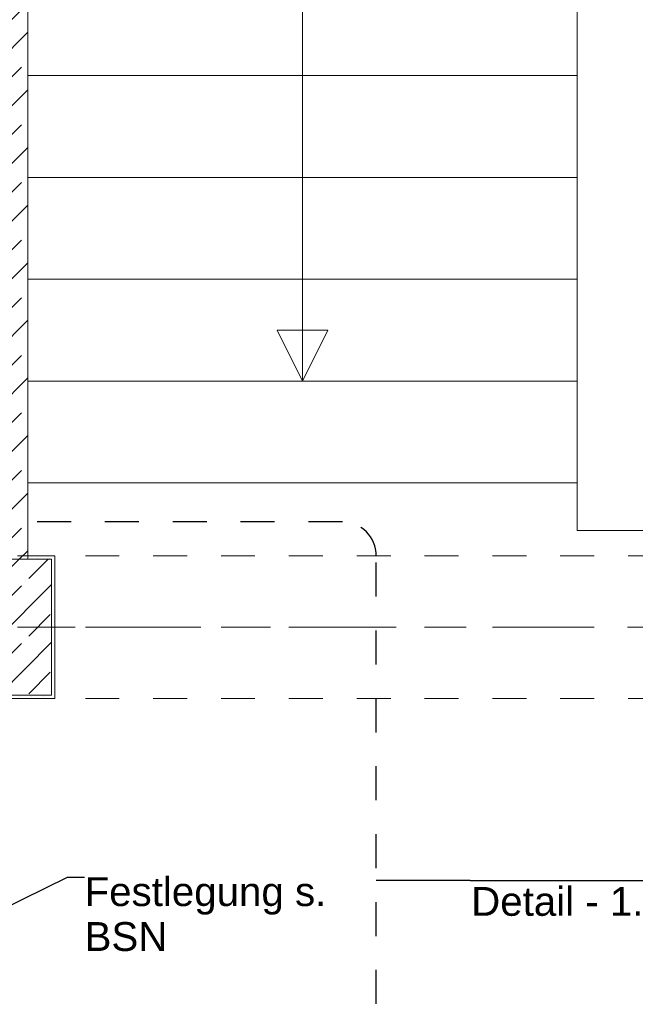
# Model space of a CAD drawing. Header units: metres. Extents: x -4 to 100, y -11 to 17.
# Tile 159 of 256: x 11.39 to 13.2, y 7.19 to 10.09. Entities that reach past the tile are written whole.
import ezdxf

# ---------------------------------------------------------------- set-up
doc = ezdxf.new("R2010")
doc.units = ezdxf.units.M
doc.header["$MEASUREMENT"] = 0
for name, pattern in [('Achse', [0.2, 0.1, -0.05, 0, -0.05]), ('Punktlinie eng', [0.0375, 0.0125, -0.025]), ('Strichlinie doppelt', [0.546806, 0.264583, -0.105833, 0.070556, -0.105833]), ('Strichlinie eng', [0.115, 0.075, -0.04]), ('Untersicht', [0.1, 0.075, -0.025]), ('Wipeout_Contour', [1, 0, -1])]:
    doc.linetypes.add(name, pattern=pattern)
for name, color, linetype in [('152 - Bemaßung_ Beschriftung.Ausbau', 7, 'Continuous'), ('208 - Marker.Detail', 7, 'Continuous'), ('451 - Universal.Achsen Raster', 7, 'Continuous'), ('603 - Struktur.Bodenplatte_ Decke Roh', 7, 'Continuous'), ('605 - Struktur.Wand Innen', 7, 'Continuous'), ('607 - Struktur.Stütze', 7, 'Continuous'), ('608 - Struktur.Träger', 7, 'Continuous'), ('610 - Struktur.Treppe_ Rampe', 7, 'Continuous'), ('650 - Abdeckung.Fußboden Aufbau', 7, 'Continuous')]:
    doc.layers.add(name, color=color, linetype=linetype)
doc.styles.add('ERSTELLTER_STIL_2', font='txt')
doc.dimstyles.new('ERSTELLTER_STIL__9', dxfattribs={"dimtxt": 0.18, "dimasz": 0.02736, "dimexe": 0.18, "dimexo": 0.0625, "dimgap": 0, "dimtad": 0, "dimtih": 1, "dimtoh": 1, "dimdec": 4, "dimzin": 0, "dimdsep": 46, "dimcen": 0.09, "dimadec": 0, "dimazin": 0, "dimtfac": 1, "dimtdec": 4, "dimtmove": 0, "dimatfit": 3, "dimldrblk": 'ARROWHEAD_11', "dimfxl": 1, "dimtolj": 1, "dimtzin": 0, "dimarcsym": 0})
pattern_1 = [(45, (0, 0), (-0.0848528, 0.0848528), []), (45, (-0.04243, 0.04243), (-0.0848528, 0.0848528), [0.09, -0.03])]

# ---------------------------------------------------------------- blocks, each defined once
blk = doc.blocks.new('ARROWHEAD_11')
at = {"color": 0, "linetype": 'Continuous', "lineweight": 0}
blk.add_line((0, 0), (-1, 0), dxfattribs=at)
at = {"color": 0, "linetype": 'Continuous', "lineweight": 0, "const_width": 0.25, "flags": 128}
blk.add_lwpolyline([(-0.125, 0, 1), (0.125, 0, 1)], format="xyb", close=True, dxfattribs=at)

msp = doc.modelspace()

# ---------------------------------------------------------------- hatches: boundary and pattern name
at = {"layer": '607 - Struktur.Stütze', "linetype": 'Continuous', "lineweight": 0, "true_color": 0x000000}
h = msp.add_hatch(dxfattribs=at)
h.set_pattern_fill('Beton__Stahlbeton_0001', color=18, style=0, pattern_type=2)
h.set_pattern_definition(pattern_1)
h.paths.add_polyline_path([(11.18, 8.1), (11.48, 8.1), (11.48, 8.5), (11.18, 8.5)])
h = msp.add_hatch(dxfattribs=at)
h.set_pattern_fill('Gips_0001', color=18, style=0, pattern_type=2)
h.set_pattern_definition([(45, (0, 0), (-0.01767767, 0.01767767), [0, -0.025])])
h.paths.add_polyline_path([(11.3625, 8.1), (11.3625, 8.09), (11.49, 8.09), (11.49, 8.51), (11.41, 8.51), (11.41, 8.5), (11.48, 8.5), (11.48, 8.1)])

# ---------------------------------------------------------------- linework, layer by layer
at = {"layer": '208 - Marker.Detail', "color": 30, "linetype": 'Punktlinie eng', "lineweight": 25, "true_color": 0xff6e00}
for p, q in [((12.3377, 8.61), (11.12, 8.61)), ((12.4377, 5.19), (12.4377, 8.51))]:
    msp.add_line(p, q, dxfattribs=at)
at = {"layer": '208 - Marker.Detail', "color": 30, "linetype": 'Continuous', "lineweight": 25, "true_color": 0xff6e00}
for p, q in [((12.714, 7.5539), (12.4377, 7.5539)), ((12.714, 7.5539), (12.7427, 7.5539)), ((12.7427, 7.5539), (13.9927, 7.5539))]:
    msp.add_line(p, q, dxfattribs=at)
at = {"layer": '208 - Marker.Detail', "color": 30, "linetype": 'Punktlinie eng', "lineweight": 25, "true_color": 0xff6e00}
msp.add_arc((12.3377, 8.51), 0.1, 0, 90, dxfattribs=at)
at = {"layer": '451 - Universal.Achsen Raster', "color": 160, "linetype": 'Strichlinie doppelt', "lineweight": 9, "true_color": 0x3232ff}
msp.add_line((64.935, 8.3), (-3.175, 8.3), dxfattribs=at)
at = {"layer": '607 - Struktur.Stütze', "color": 7, "linetype": 'Continuous', "lineweight": 13, "flags": 128}
msp.add_lwpolyline([(11.18, 8.1), (11.48, 8.1), (11.48, 8.5), (11.18, 8.5)], close=True, dxfattribs=at)
at = {"layer": '607 - Struktur.Stütze', "color": 7, "linetype": 'Continuous', "lineweight": 5, "flags": 128}
msp.add_lwpolyline([(11.3625, 8.09), (11.49, 8.09), (11.49, 8.51), (11.41, 8.51)], dxfattribs=at)
at = {"layer": '608 - Struktur.Träger', "color": 7, "linetype": 'Untersicht', "lineweight": 13}
for p, q in [((0.38, 8.51), (61.88, 8.51)), ((0.38, 8.09), (61.88, 8.09))]:
    msp.add_line(p, q, dxfattribs=at)
at = {"layer": '608 - Struktur.Träger', "color": 7, "linetype": 'Achse', "lineweight": 9}
msp.add_line((0.38, 8.3), (61.88, 8.3), dxfattribs=at)

# ---------------------------------------------------------------- texts
at = {"layer": '152 - Bemaßung_ Beschriftung.Ausbau', "color": 7, "linetype": 'Continuous', "lineweight": 9, "insert": (11.5775, 7.5632), "char_height": 0.085, "attachment_point": 1, "line_spacing_factor": 0.933036, "style": 'ERSTELLTER_STIL_2'}
msp.add_mtext('\\A1;{\\pql;\\fArial|b0|i0|c0|p38;Festlegung s.\\P\\pql;\\fArial|b0|i0|c0|p38;BSN}', dxfattribs=at)
at = {"layer": '208 - Marker.Detail', "color": 30, "lineweight": 25, "true_color": 0xff6e00, "insert": (12.7173, 7.5345), "char_height": 0.085, "attachment_point": 1, "style": 'ERSTELLTER_STIL_2'}
msp.add_mtext('\\A1;{\\pql;\\fArial|b0|i0|c0|p38;Detail - 1. OG Tür Ti 2.38}', dxfattribs=at)

# ---------------------------------------------------------------- leaders
at = {"layer": '152 - Bemaßung_ Beschriftung.Ausbau', "color": 7, "linetype": 'Continuous', "lineweight": 9, "annotation_type": 0, "has_hookline": 1, "hookline_direction": 0, "text_width": 0.6922}
msp.add_leader([(11.33, 7.4665), (11.5275, 7.5632), (11.5775, 7.5632)], dimstyle='ERSTELLTER_STIL__9', dxfattribs=at)

# ---------------------------------------------------------------- wipeouts: each hides what was drawn before it
at = {"color": 254, "linetype": 'Wipeout_Contour', "lineweight": 0, "ltscale": 64.23326}
msp.add_wipeout([(11.41, 8.725), (13.03, 8.725), (13.03, 12.025), (11.41, 12.025)], dxfattribs=at).dxf.layer = '610 - Struktur.Treppe_ Rampe'

# ---------------------------------------------------------------- next in the draw order: hatches: boundary and pattern name
at = {"layer": '605 - Struktur.Wand Innen', "linetype": 'Continuous', "lineweight": 0, "true_color": 0x000000}
h = msp.add_hatch(dxfattribs=at)
h.set_pattern_fill('Beton__Stahlbeton_0001', color=18, style=0, pattern_type=2)
h.set_pattern_definition(pattern_1)
h.paths.add_polyline_path([(11.41, 13), (11.25, 13), (11.25, 8.5), (11.41, 8.5)])

# ---------------------------------------------------------------- next in the draw order: linework, layer by layer
at = {"layer": '603 - Struktur.Bodenplatte_ Decke Roh', "color": 7, "linetype": 'Continuous', "lineweight": 18, "flags": 128}
msp.add_lwpolyline([(47.48, 13.695), (14.78, 13.695), (14.78, 13.455), (14.78, 13), (14.84, 13), (14.84, 8.585), (13.03, 8.585), (13.03, 8.725), (11.41, 8.725), (11.41, 13), (11.48, 13), (11.48, 13.455), (11.48, 13.695), (-0.015, 13.695)], dxfattribs=at)
at = {"layer": '605 - Struktur.Wand Innen', "color": 7, "linetype": 'Continuous', "lineweight": 18, "flags": 128}
msp.add_lwpolyline([(11.41, 8.5), (11.41, 13)], dxfattribs=at)
at = {"layer": '610 - Struktur.Treppe_ Rampe', "color": 7, "linetype": 'Continuous', "lineweight": 13}
for p, q in [((11.41, 12.025), (11.41, 8.725)), ((13.03, 8.725), (13.03, 12.025)), ((11.41, 10.225), (11.41, 9.925)), ((13.03, 9.925), (13.03, 10.225)), ((11.41, 9.925), (13.03, 9.925)), ((13.03, 9.925), (11.41, 9.925)), ((11.41, 9.925), (11.41, 9.625)), ((13.03, 9.625), (13.03, 9.925)), ((11.41, 9.625), (13.03, 9.625)), ((13.03, 9.625), (11.41, 9.625)), ((11.41, 9.625), (11.41, 9.325)), ((13.03, 9.325), (13.03, 9.625)), ((11.41, 9.325), (13.03, 9.325)), ((13.03, 9.325), (11.41, 9.325)), ((11.41, 9.325), (11.41, 9.025)), ((13.03, 9.025), (13.03, 9.325)), ((11.41, 9.025), (13.03, 9.025)), ((13.03, 9.025), (11.41, 9.025)), ((11.41, 9.025), (11.41, 8.725)), ((13.03, 8.725), (13.03, 9.025)), ((11.41, 8.725), (13.03, 8.725)), ((11.41, 8.725), (13.03, 8.725))]:
    msp.add_line(p, q, dxfattribs=at)
at = {"layer": '610 - Struktur.Treppe_ Rampe', "color": 7, "linetype": 'Continuous', "lineweight": 18}
msp.add_line((12.22, 12.025), (12.22, 9.025), dxfattribs=at)
at = {"layer": '610 - Struktur.Treppe_ Rampe', "color": 7, "linetype": 'Strichlinie eng', "lineweight": 9}
for p, q in [((13.03, 9.925), (11.41, 9.925)), ((13.03, 9.625), (11.41, 9.625)), ((13.03, 9.325), (11.41, 9.325)), ((13.03, 9.025), (11.41, 9.025))]:
    msp.add_line(p, q, dxfattribs=at)
at = {"layer": '610 - Struktur.Treppe_ Rampe', "color": 7, "linetype": 'Continuous', "lineweight": 18, "flags": 128}
msp.add_lwpolyline([(12.22, 9.025), (12.295, 9.175), (12.145, 9.175)], close=True, dxfattribs=at)
at = {"layer": '650 - Abdeckung.Fußboden Aufbau', "color": 7, "linetype": 'Continuous', "lineweight": 13, "flags": 128}
msp.add_lwpolyline([(16.16, 8.22), (16.16, 8.095), (15.09, 8.095), (15.09, 8.09), (14.975, 8.09), (14.975, 7.9375), (14.875, 7.9375), (14.875, 8.09), (14.77, 8.09), (14.77, 8.51), (14.84, 8.51), (14.84, 8.585), (13.03, 8.585), (13.03, 8.725), (11.41, 8.725), (11.41, 8.51), (11.49, 8.51), (11.49, 8.09), (11.2975, 8.09), (11.2975, 8.0775), (10.07, 8.0775), (10.07, 8.2275)], dxfattribs=at)

doc.saveas('drawing.dxf')
